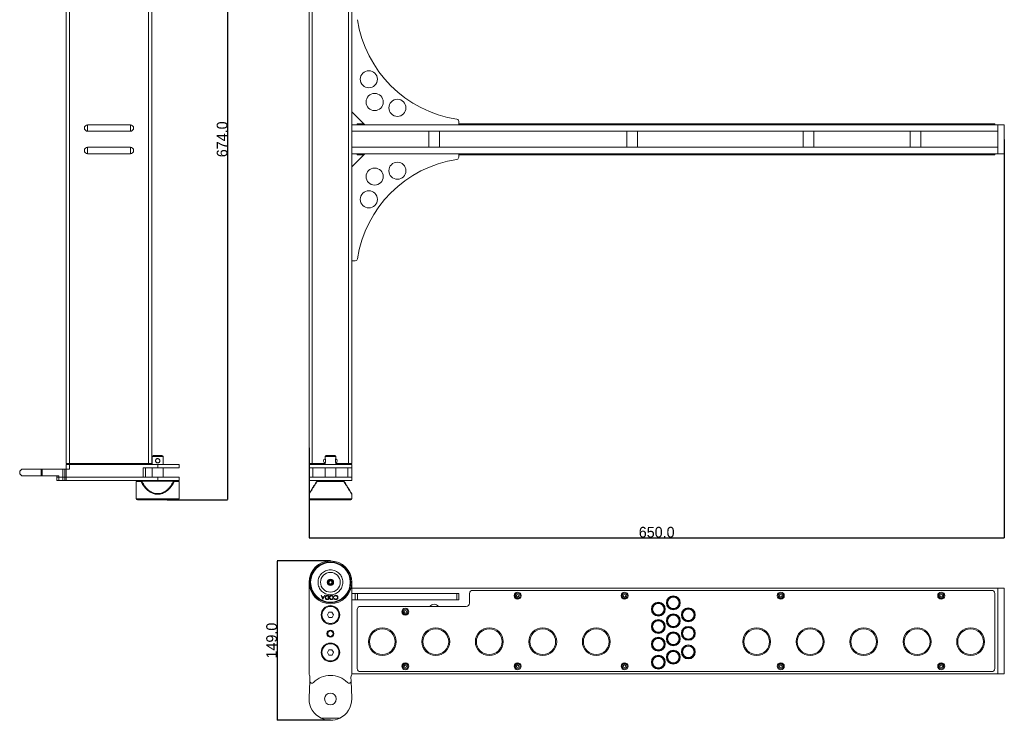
# Model space of a CAD drawing. Header units: inches. Extents: x 497 to 2274, y 202 to 1336.
# Tile 1 of 6: x 497 to 1418, y 202 to 857. Entities that reach past the tile are written whole.
import ezdxf

# ---------------------------------------------------------------- set-up
doc = ezdxf.new("R2010")
doc.units = ezdxf.units.IN
doc.header["$MEASUREMENT"] = 0
doc.header["$PDSIZE"] = -1
doc.dimstyles.get("Standard").update_dxf_attribs({"dimtxt": 0.18, "dimasz": 0.18, "dimexe": 0.18, "dimexo": 0.0625, "dimgap": 0.09, "dimtad": 0, "dimtih": 1, "dimtoh": 1, "dimdec": 4, "dimzin": 0, "dimdsep": 46, "dimtxsty": 'Standard', "dimcen": 0.09, "dimadec": 0, "dimazin": 0, "dimtfac": 1, "dimtdec": 4, "dimtofl": 0, "dimtmove": 0, "dimatfit": 3, "dimfxl": 0, "dimtolj": 1, "dimtzin": 0, "dimarcsym": 0})

# ---------------------------------------------------------------- blocks, each defined once
blk = doc.blocks.new('*D3')
at = {"color": 0, "lineweight": -2}
for p, q in [((621.27, 1081.82), (691.7, 1081.82)), ((691.66, 1081.69), (691.66, 407.95)), ((635.19, 407.82), (691.7, 407.82))]:
    blk.add_line(p, q, dxfattribs=at)
at = {"color": 0}
for points in [[(691.64, 1081.69), (691.68, 1081.69), (691.66, 1081.82)], [(691.64, 407.95), (691.68, 407.95), (691.66, 407.82)]]:
    blk.add_solid(points, dxfattribs=at)
at = {"layer": 'Defpoints', "color": 0}
for p in [(621.23, 1081.82), (635.15, 407.82), (691.66, 407.82)]:
    blk.add_point(p, dxfattribs=at)
at = {"color": 0, "insert": (686.6, 744.82), "char_height": 10, "attachment_point": 5, "rotation": 90}
blk.add_mtext('\\A1;674.0', dxfattribs=at)
blk = doc.blocks.new('*D4')
at = {"color": 0, "lineweight": -2}
for p, q in [((1417.83, 744.78), (1417.83, 372.38)), ((767.83, 456.34), (767.83, 372.38)), ((767.96, 372.41), (1417.7, 372.41))]:
    blk.add_line(p, q, dxfattribs=at)
at = {"color": 0}
for points in [[(767.96, 372.44), (767.96, 372.39), (767.83, 372.41)], [(1417.7, 372.44), (1417.7, 372.39), (1417.83, 372.41)]]:
    blk.add_solid(points, dxfattribs=at)
at = {"layer": 'Defpoints', "color": 0}
for p in [(1417.83, 744.82), (767.83, 456.38), (1417.83, 372.41)]:
    blk.add_point(p, dxfattribs=at)
at = {"color": 0, "insert": (1092.83, 377.47), "char_height": 10, "attachment_point": 5}
blk.add_mtext('\\A1;650.0', dxfattribs=at)
blk = doc.blocks.new('*D5')
at = {"color": 0, "lineweight": -2}
for p, q in [((787.79, 350.68), (737.93, 350.68)), ((737.97, 350.55), (737.97, 201.81)), ((787.79, 201.68), (737.93, 201.68))]:
    blk.add_line(p, q, dxfattribs=at)
at = {"color": 0}
for points in [[(737.95, 350.55), (737.99, 350.55), (737.97, 350.68)], [(737.95, 201.81), (737.99, 201.81), (737.97, 201.68)]]:
    blk.add_solid(points, dxfattribs=at)
at = {"layer": 'Defpoints', "color": 0}
for p in [(787.83, 350.68), (737.97, 201.68), (787.83, 201.68)]:
    blk.add_point(p, dxfattribs=at)
at = {"color": 0, "insert": (732.91, 276.18), "char_height": 10, "attachment_point": 5, "rotation": 90}
blk.add_mtext('\\A1;149.0', dxfattribs=at)

msp = doc.modelspace()

# ---------------------------------------------------------------- linework, layer by layer
at = {"linetype": 'Continuous', "lineweight": 15}
for p, q in [((540.81, 441.82), (540.81, 1047.82)), ((543.81, 441.82), (543.81, 1047.82)), ((617.81, 1047.82), (617.81, 441.82)), ((620.81, 441.82), (620.81, 1047.82)), ((767.83, 1047.82), (767.83, 441.82)), ((770.83, 441.82), (770.83, 1047.82)), ((804.83, 1047.82), (804.83, 441.82)), ((807.83, 1047.82), (807.83, 758.32)), ((820.14, 758.32), (807.83, 770.63)), ((560.81, 752.32), (560.81, 758.32)), ((600.81, 758.32), (560.81, 758.32)), ((600.81, 752.32), (600.81, 758.32)), ((807.83, 752.32), (807.83, 758.32)), ((1411.83, 758.32), (807.83, 758.32)), ((812.83, 758.32), (812.83, 759.32)), ((815.83, 759.32), (812.83, 759.32)), ((815.83, 758.32), (815.83, 759.32)), ((815.83, 759.32), (819.14, 759.32)), ((907.83, 761.59), (907.83, 758.32)), ((907.83, 759.32), (914.83, 759.32)), ((914.83, 759.32), (914.83, 758.32)), ((917.83, 759.32), (914.83, 759.32)), ((917.83, 759.32), (917.83, 758.32)), ((920.83, 759.32), (917.83, 759.32)), ((920.83, 759.32), (920.83, 758.32)), ((1405.83, 759.32), (920.83, 759.32)), ((1405.83, 758.32), (1405.83, 759.32)), ((1408.83, 759.32), (1405.83, 759.32)), ((1408.83, 758.32), (1408.83, 759.32)), ((1411.83, 758.32), (1417.83, 758.32)), ((1411.83, 731.32), (1411.83, 758.32)), ((1411.83, 752.32), (1411.83, 758.32)), ((1417.83, 731.32), (1417.83, 758.32)), ((600.81, 752.32), (560.81, 752.32)), ((1411.83, 752.32), (807.83, 752.32)), ((807.83, 752.32), (807.83, 737.32)), ((879.83, 752.32), (879.83, 737.32)), ((889.83, 737.32), (889.83, 752.32)), ((1064.83, 752.32), (1064.83, 737.32)), ((1074.83, 737.32), (1074.83, 752.32)), ((1229.83, 752.32), (1229.83, 737.32)), ((1239.83, 737.32), (1239.83, 752.32)), ((1329.83, 752.32), (1329.83, 737.32)), ((1339.83, 737.32), (1339.83, 752.32)), ((560.81, 737.32), (560.81, 731.32)), ((560.81, 737.32), (600.81, 737.32)), ((600.81, 737.32), (600.81, 731.32)), ((807.83, 737.32), (1411.83, 737.32)), ((807.83, 737.32), (807.83, 731.32)), ((1411.83, 731.32), (1411.83, 737.32)), ((560.81, 731.32), (600.81, 731.32)), ((807.83, 719.01), (820.14, 731.32)), ((807.83, 731.32), (1411.83, 731.32)), ((807.83, 731.32), (807.83, 441.82)), ((812.83, 731.32), (812.83, 730.32)), ((812.83, 730.32), (815.83, 730.32)), ((815.83, 730.32), (815.83, 731.32)), ((819.14, 730.32), (815.83, 730.32)), ((907.83, 731.32), (907.83, 728.05)), ((914.83, 730.32), (907.83, 730.32)), ((914.83, 731.32), (914.83, 730.32)), ((914.83, 730.32), (917.83, 730.32)), ((917.83, 731.32), (917.83, 730.32)), ((917.83, 730.32), (920.83, 730.32)), ((920.83, 731.32), (920.83, 730.32)), ((920.83, 730.32), (1405.83, 730.32)), ((1405.83, 731.32), (1405.83, 730.32)), ((1405.83, 730.32), (1408.83, 730.32)), ((1408.83, 731.32), (1408.83, 730.32)), ((1411.83, 731.32), (1417.83, 731.32)), ((811.1, 631.32), (807.83, 631.32)), ((622.31, 449.32), (621.31, 448.32)), ((621.31, 448.32), (621.31, 440.82)), ((626.31, 448.32), (621.31, 448.32)), ((622.31, 449.32), (626.31, 449.32)), ((626.31, 449.32), (630.31, 449.32)), ((631.31, 448.32), (626.31, 448.32)), ((631.31, 448.32), (630.31, 449.32)), ((631.31, 440.82), (631.31, 448.32)), ((783.83, 449.32), (782.83, 448.32)), ((782.83, 448.32), (782.83, 446.29)), ((792.83, 448.32), (782.83, 448.32)), ((782.83, 442.32), (782.83, 440.82)), ((783.83, 449.32), (791.83, 449.32)), ((792.83, 448.32), (791.83, 449.32)), ((792.83, 446.29), (792.83, 448.32)), ((792.83, 440.82), (792.83, 442.32)), ((497.31, 434.32), (497.31, 432.32)), ((517.31, 436.32), (499.31, 436.32)), ((518.18, 436.32), (517.31, 436.32)), ((517.31, 430.32), (517.31, 436.32)), ((518.18, 430.32), (518.18, 436.32)), ((537.68, 436.32), (518.18, 436.32)), ((537.68, 436.32), (537.68, 428.82)), ((539.5, 436.32), (537.68, 436.32)), ((539.5, 436.32), (539.5, 428.82)), ((540.63, 436.32), (539.5, 436.32)), ((540.63, 436.32), (540.63, 428.82)), ((543.81, 436.32), (540.63, 436.32)), ((543.81, 441.82), (540.81, 441.82)), ((540.81, 440.82), (540.81, 436.32)), ((543.81, 440.82), (540.81, 440.82)), ((541.31, 440.82), (541.31, 441.32)), ((544.31, 441.32), (541.31, 441.32)), ((617.81, 441.82), (543.81, 441.82)), ((543.81, 436.32), (543.81, 440.82)), ((626.31, 440.82), (543.81, 440.82)), ((544.31, 440.82), (544.31, 441.32)), ((617.31, 441.32), (544.31, 441.32)), ((556.81, 441.82), (556.81, 441.32)), ((564.81, 441.32), (564.81, 441.82)), ((591.81, 441.82), (591.81, 441.32)), ((599.81, 441.32), (599.81, 441.82)), ((612.81, 437.82), (626.31, 437.82)), ((612.81, 428.82), (612.81, 437.82)), ((614.81, 428.82), (614.81, 437.82)), ((617.31, 440.82), (617.31, 441.32)), ((620.31, 441.32), (617.31, 441.32)), ((620.81, 441.82), (617.81, 441.82)), ((620.31, 441.32), (620.31, 440.82)), ((621.31, 437.82), (621.31, 428.82)), ((626.31, 437.82), (626.31, 440.82)), ((646.31, 440.82), (626.31, 440.82)), ((626.31, 437.82), (646.31, 437.82)), ((631.31, 428.82), (631.31, 437.82)), ((646.31, 437.82), (646.31, 440.82)), ((770.83, 441.82), (767.83, 441.82)), ((767.83, 437.82), (767.83, 440.82)), ((807.83, 440.82), (767.83, 440.82)), ((767.83, 437.82), (807.83, 437.82)), ((767.83, 428.82), (767.83, 437.82)), ((768.33, 440.82), (768.33, 441.32)), ((771.33, 441.32), (768.33, 441.32)), ((782.83, 441.82), (770.83, 441.82)), ((771.33, 441.32), (771.33, 440.82)), ((782.83, 441.32), (771.33, 441.32)), ((771.43, 428.82), (771.43, 437.82)), ((782.83, 437.82), (782.83, 428.82)), ((804.83, 441.82), (792.83, 441.82)), ((804.33, 441.32), (792.83, 441.32)), ((792.83, 428.82), (792.83, 437.82)), ((804.23, 437.82), (804.23, 428.82)), ((804.33, 440.82), (804.33, 441.32)), ((807.33, 441.32), (804.33, 441.32)), ((807.83, 441.82), (804.83, 441.82)), ((807.33, 440.82), (807.33, 441.32)), ((807.83, 437.82), (807.83, 440.82)), ((807.83, 437.82), (807.83, 428.82)), ((499.31, 430.32), (517.31, 430.32)), ((517.31, 430.32), (518.18, 430.32)), ((534.04, 430.32), (518.18, 430.32)), ((531.95, 430.32), (531.95, 428.82)), ((531.95, 428.82), (531.95, 425.82)), ((531.95, 428.82), (534.04, 428.82)), ((531.95, 425.82), (534.04, 425.82)), ((534.04, 428.82), (534.04, 430.32)), ((534.04, 425.82), (534.04, 428.82)), ((534.04, 428.82), (537.68, 428.82)), ((537.68, 425.82), (534.04, 425.82)), ((537.68, 425.82), (537.68, 428.82)), ((537.68, 428.82), (539.5, 428.82)), ((539.5, 425.82), (537.68, 425.82)), ((539.5, 428.82), (539.5, 425.82)), ((540.63, 428.82), (539.5, 428.82)), ((539.5, 425.82), (540.63, 425.82)), ((540.63, 428.82), (540.63, 425.82)), ((540.63, 428.82), (626.31, 428.82)), ((540.63, 428.82), (612.81, 428.82)), ((540.63, 425.82), (626.31, 425.82)), ((606.31, 424.82), (606.31, 408.82)), ((610.75, 424.82), (606.31, 424.82)), ((611.19, 425.52), (611.53, 425.33)), ((611.53, 425.33), (641.1, 425.33)), ((626.31, 428.82), (626.31, 425.82)), ((626.31, 428.82), (646.31, 428.82)), ((626.31, 425.82), (646.31, 425.82)), ((641.1, 425.33), (641.44, 425.52)), ((646.31, 424.82), (641.87, 424.82)), ((646.31, 425.82), (646.31, 428.82)), ((646.31, 408.82), (646.31, 424.82)), ((767.83, 428.82), (767.83, 425.82)), ((767.83, 428.82), (807.83, 428.82)), ((767.83, 425.82), (807.83, 425.82)), ((775.04, 425.33), (775.18, 425.52)), ((800.39, 424.82), (775.27, 424.82)), ((800.48, 425.52), (800.62, 425.33)), ((807.83, 425.82), (807.83, 428.82)), ((606.31, 408.82), (646.31, 408.82)), ((607.31, 407.82), (645.31, 407.82)), ((607.81, 407.82), (644.81, 407.82)), ((767.83, 413.04), (767.83, 408.82)), ((767.83, 408.82), (807.83, 408.82)), ((769.33, 407.82), (802.06, 407.82)), ((802.06, 407.82), (806.33, 407.82)), ((807.83, 408.82), (807.83, 413.04)), ((775.21, 346.17), (775.09, 346.09)), ((775.27, 346.25), (775.22, 346.16)), ((800.39, 346.25), (800.44, 346.16)), ((800.56, 346.09), (800.45, 346.17)), ((767.83, 245), (767.83, 330.68)), ((807.83, 330.61), (807.83, 245)), ((807.83, 325.18), (1411.83, 325.18)), ((920.83, 323.18), (1405.83, 323.18)), ((1411.83, 325.18), (1417.83, 325.18)), ((1411.83, 245.18), (1411.83, 325.18)), ((1417.83, 245.18), (1417.83, 325.18)), ((779.01, 318.31), (779.41, 318.31)), ((780.73, 314.63), (779.01, 318.31)), ((779.41, 318.31), (779.98, 317.1)), ((779.98, 317.1), (781.57, 317.1)), ((781.4, 316.75), (780.15, 316.75)), ((780.15, 316.75), (780.77, 315.41)), ((780.82, 314.63), (780.73, 314.63)), ((780.77, 315.41), (781.4, 316.75)), ((782.55, 318.31), (780.82, 314.63)), ((781.57, 317.1), (782.14, 318.31)), ((782.14, 318.31), (782.55, 318.31)), ((784.86, 318.32), (786.03, 318.32)), ((785.68, 317.97), (785.25, 317.97)), ((786.03, 314.64), (785.27, 314.64)), ((785.42, 315), (785.68, 315)), ((785.68, 315), (785.68, 317.97)), ((786.03, 318.32), (786.03, 314.64)), ((791.54, 317.48), (791.24, 317.7)), ((791.24, 315.34), (791.54, 315.56)), ((811.1, 320.18), (807.83, 320.18)), ((811.1, 314.18), (807.83, 314.18)), ((811.1, 314.18), (811.1, 320.18)), ((813.07, 320.18), (811.1, 320.18)), ((813.07, 314.18), (811.1, 314.18)), ((813.07, 320.18), (813.07, 314.18)), ((906.13, 320.18), (813.07, 320.18)), ((906.13, 314.18), (813.07, 314.18)), ((906.13, 314.18), (906.13, 320.18)), ((907.83, 320.18), (906.13, 320.18)), ((907.83, 314.18), (906.13, 314.18)), ((907.83, 314.18), (907.83, 320.18)), ((917.83, 320.18), (917.83, 311.18)), ((1408.83, 320.18), (1408.83, 250.18)), ((812.83, 250.18), (812.83, 305.18)), ((914.83, 308.18), (815.83, 308.18)), ((786.35, 302.66), (784.94, 300.14)), ((784.94, 300.14), (786.43, 297.66)), ((789.23, 302.71), (786.35, 302.66)), ((786.43, 297.66), (789.31, 297.71)), ((790.71, 300.23), (789.23, 302.71)), ((789.31, 297.71), (790.71, 300.23)), ((786.35, 267.66), (784.94, 265.14)), ((789.23, 267.71), (786.35, 267.66)), ((790.71, 265.23), (789.23, 267.71)), ((784.94, 265.14), (786.43, 262.66)), ((786.43, 262.66), (789.31, 262.71)), ((789.31, 262.71), (790.71, 265.23)), ((768.69, 242.05), (768.53, 238.41)), ((807.12, 238.41), (806.96, 242.05)), ((1411.83, 245.18), (807.83, 245.18)), ((1405.83, 247.18), (815.83, 247.18)), ((1411.83, 245.18), (1417.83, 245.18)), ((768.53, 238.41), (767.85, 222.55)), ((807.81, 222.55), (807.12, 238.41)), ((767.83, 221.68), (767.83, 222.55)), ((767.83, 222.55), (767.85, 222.55)), ((807.81, 222.55), (807.83, 222.55)), ((807.83, 222.55), (807.83, 221.68)), ((796.55, 203.68), (779.11, 203.68))]:
    msp.add_line(p, q, dxfattribs=at)
at = {"linetype": 'Continuous', "lineweight": 15, "flags": 128}
for points in [[(499.31, 436.32), (498.45, 435.45), (497.82, 434.83), (497.44, 434.45), (497.31, 434.32)], [(497.31, 432.32), (497.44, 432.19), (497.82, 431.81), (498.45, 431.19), (499.31, 430.32)]]:
    msp.add_lwpolyline(points, dxfattribs=at)
at = {"linetype": 'Continuous', "lineweight": 15}
for centre, radius in [((823.7, 800.94), 8), ((829.17, 779.66), 8), ((850.45, 774.19), 8), ((850.45, 715.44), 8), ((829.17, 709.98), 8), ((823.7, 688.69), 8), ((787.83, 330.68), 20), ((787.83, 330.68), 18.5), ((787.83, 330.68), 9.24), ((787.83, 330.68), 3), ((787.83, 330.68), 2.25), ((787.83, 330.68), 1.9), ((787.83, 330.68), 1.4), ((962.83, 318.18), 3.3), ((962.83, 318.18), 2.35), ((962.83, 318.18), 2.3), ((962.83, 318.18), 1.25), ((1062.83, 318.18), 3.3), ((1062.83, 318.18), 2.35), ((1062.83, 318.18), 2.3), ((1062.83, 318.18), 1.25), ((1108.39, 311.46), 6.5), ((1108.39, 311.46), 5.85), ((1108.39, 311.46), 5.35), ((1208.83, 318.18), 3.3), ((1208.83, 318.18), 2.35), ((1208.83, 318.18), 2.3), ((1208.83, 318.18), 1.25), ((1358.83, 318.18), 3.3), ((1358.83, 318.18), 2.35), ((1358.83, 318.18), 2.3), ((1358.83, 318.18), 1.25), ((787.83, 300.18), 8.68), ((787.83, 300.18), 8), ((857.83, 303.18), 3.3), ((857.83, 303.18), 2.35), ((857.83, 303.18), 2.3), ((857.83, 303.18), 1.25), ((1094.39, 305.59), 6.5), ((1094.39, 305.59), 5.85), ((1094.39, 305.59), 5.35), ((1122.39, 300.33), 6.5), ((1122.39, 300.33), 5.85), ((1122.39, 300.33), 5.35), ((1094.39, 289.31), 6.5), ((1094.39, 289.31), 5.85), ((1094.39, 289.31), 5.35), ((1108.39, 294.67), 6.5), ((1108.39, 294.67), 5.85), ((1108.39, 294.67), 5.35), ((787.83, 282.68), 3.25), ((787.83, 282.68), 3), ((836.33, 275.18), 13), ((836.33, 275.18), 12.04), ((886.33, 275.18), 13), ((886.33, 275.18), 12.04), ((936.33, 275.18), 13), ((936.33, 275.18), 12.04), ((986.33, 275.18), 13), ((986.33, 275.18), 12.04), ((1036.33, 275.18), 13), ((1036.33, 275.18), 12.04), ((1122.39, 282.97), 6.5), ((1122.39, 282.97), 5.85), ((1122.39, 282.97), 5.35), ((1186.33, 275.18), 13), ((1186.33, 275.18), 12.04), ((1236.33, 275.18), 13), ((1236.33, 275.18), 12.04), ((1286.33, 275.18), 13), ((1286.33, 275.18), 12.04), ((1336.33, 275.18), 13), ((1336.33, 275.18), 12.04), ((1386.33, 275.18), 13), ((1386.33, 275.18), 12.04), ((787.83, 282.68), 2.5), ((1094.39, 272.83), 6.5), ((1094.39, 272.83), 5.85), ((1094.39, 272.83), 5.35), ((1108.39, 277.78), 6.5), ((1108.39, 277.78), 5.85), ((1108.39, 277.78), 5.35), ((787.83, 265.18), 8.68), ((787.83, 265.18), 8), ((1108.39, 260.77), 6.5), ((1122.39, 265.6), 6.5), ((1122.39, 265.6), 5.85), ((1122.39, 265.6), 5.35), ((1094.39, 256.11), 6.5), ((1094.39, 256.11), 5.85), ((1094.39, 256.11), 5.35), ((1108.39, 260.77), 5.85), ((1108.39, 260.77), 5.35), ((857.83, 252.18), 3.3), ((857.83, 252.18), 2.35), ((857.83, 252.18), 2.3), ((857.83, 252.18), 1.25), ((962.83, 252.18), 3.3), ((962.83, 252.18), 2.35), ((962.83, 252.18), 2.3), ((962.83, 252.18), 1.25), ((1062.83, 252.18), 3.3), ((1062.83, 252.18), 2.35), ((1062.83, 252.18), 2.3), ((1062.83, 252.18), 1.25), ((1208.83, 252.18), 3.3), ((1208.83, 252.18), 2.35), ((1208.83, 252.18), 2.3), ((1208.83, 252.18), 1.25), ((1358.83, 252.18), 3.3), ((1358.83, 252.18), 2.35), ((1358.83, 252.18), 2.3), ((1358.83, 252.18), 1.25), ((787.83, 221.68), 5.5)]:
    msp.add_circle(centre, radius, dxfattribs=at)
for centre, radius, start, end in [((922.94, 873.43), 111.14, 188.69861, 261.30139), ((560.81, 755.32), 3, 90, 270), ((600.81, 755.32), 3, 270, 90), ((905.83, 761.59), 2, 360, 81.30139), ((560.81, 734.32), 3, 90, 270), ((600.81, 734.32), 3, 270, 90), ((905.83, 728.05), 2, 278.69861, 360), ((922.94, 616.21), 111.14, 98.69861, 171.30139), ((811.1, 633.32), 2, 270, 351.30139), ((626.31, 444.32), 2, 140.35835, 249.78176), ((783.4, 444.32), 2, 105.6147, 180), ((783.4, 444.32), 2, 180, 254.3992), ((792.14, 444.32), 2, 288.68785, 70.82011), ((607.31, 424.82), 1, 90, 180), ((645.31, 424.82), 1, 0, 90), ((607.31, 408.82), 1, 180, 270), ((645.31, 408.82), 1, 270, 0), ((768.83, 408.82), 1, 180, 270), ((806.83, 408.82), 1, 270, 0), ((920.83, 320.18), 3, 90, 180), ((1405.83, 320.18), 3, 0, 90), ((815.83, 305.18), 3, 90, 180), ((884.83, 305.18), 5, 36.8699, 143.1301), ((914.83, 311.18), 3, 270, 0), ((815.83, 250.18), 3, 180, 270), ((1405.83, 250.18), 3, 270, 0), ((769.83, 245), 2, 180, 214.25149), ((765.7, 242.18), 3, 357.51763, 34.25149), ((787.83, 221.68), 22, 43.89199, 136.10801), ((809.96, 242.18), 3, 145.74851, 182.48237), ((805.83, 245), 2, 325.74851, 0), ((770.53, 238.32), 2, 177.51763, 316.10801), ((805.12, 238.32), 2, 223.89199, 2.48237), ((787.83, 221.68), 20, 180, 244.15807), ((787.83, 221.68), 20, 295.84193, 0), ((787.83, 221.68), 20, 244.15807, 295.84193)]:
    msp.add_arc(centre, radius, start, end, dxfattribs=at)
for points, knots in [([(626.31, 442.32), (626.1, 442.34), (625.67, 442.38), (625.09, 442.7), (624.63, 443.17), (624.34, 443.8), (624.28, 444.47), (624.44, 445.1), (624.77, 445.65), (625.28, 446.08), (625.93, 446.32), (626.6, 446.33), (627.22, 446.14), (627.75, 445.76), (628.14, 445.22), (628.34, 444.56), (628.3, 443.9), (628.07, 443.3), (627.66, 442.79), (627.08, 442.43), (626.6, 442.32), (626.34, 442.32), (626.31, 442.32)], [0, 0, 0, 0, 0.0508878, 0.1016896, 0.1546801, 0.2099894, 0.2627552, 0.3118772, 0.3620325, 0.41606, 0.4711147, 0.5228953, 0.5723726, 0.6233897, 0.6777689, 0.7326224, 0.7835241, 0.8324488, 0.8841906, 0.9392776, 0.9932464, 1, 1, 1, 1]), ([(782.84, 446.29), (782.84, 446.3), (782.83, 446.32), (782.9, 446.13), (783.03, 445.77), (783.17, 445.22), (783.26, 444.56), (783.24, 443.9), (783.14, 443.3), (783, 442.79), (782.87, 442.43), (782.83, 442.32), (782.83, 442.32), (782.83, 442.32)], [0, 0, 0, 0, 0.045872, 0.144819, 0.246844, 0.355593, 0.465291, 0.567085, 0.664926, 0.768401, 0.878566, 0.986494, 1, 1, 1, 1]), ([(792.83, 442.32), (792.82, 442.34), (792.8, 442.38), (792.69, 442.7), (792.54, 443.17), (792.42, 443.8), (792.4, 444.47), (792.47, 445.1), (792.59, 445.65), (792.73, 446.07), (792.82, 446.31), (792.82, 446.3), (792.82, 446.29)], [0, 0, 0, 0, 0.101784, 0.203404, 0.309388, 0.42002, 0.525559, 0.623809, 0.724128, 0.832192, 0.94231, 1, 1, 1, 1]), ([(611.19, 425.52), (611.09, 425.41), (610.9, 425.2), (610.8, 424.95), (610.75, 424.82)], [0, 0, 0, 0, 0.4994423, 1, 1, 1, 1]), ([(626.31, 413.04), (625.58, 413.08), (624.08, 413.16), (621.87, 413.77), (619.69, 414.75), (617.61, 416.13), (615.62, 417.86), (613.82, 419.9), (612.15, 422.24), (611.23, 423.93), (610.75, 424.82)], [0, 0, 0, 0, 0.0999372, 0.2032223, 0.3139333, 0.4340382, 0.5611098, 0.7012458, 0.8433273, 1, 1, 1, 1]), ([(611.53, 425.82), (611.46, 425.81), (611.34, 425.78), (611.24, 425.6), (611.19, 425.52)], [0, 0, 0, 0, 0.500858, 1, 1, 1, 1]), ([(641.1, 425.33), (640.65, 424.46), (639.78, 422.78), (638.2, 420.44), (636.48, 418.39), (634.6, 416.65), (632.61, 415.28), (630.55, 414.29), (628.44, 413.69), (626.31, 413.49), (624.19, 413.69), (622.08, 414.29), (620.01, 415.28), (618.02, 416.65), (616.15, 418.39), (614.42, 420.44), (612.84, 422.78), (611.98, 424.46), (611.53, 425.33)], [0, 0, 0, 0, 0.0779832, 0.1510974, 0.2208321, 0.2852681, 0.3447454, 0.3999633, 0.4507778, 0.5000005, 0.5492105, 0.6000364, 0.6552425, 0.7147317, 0.7791558, 0.8489033, 0.9220096, 1, 1, 1, 1]), ([(641.87, 424.82), (641.39, 423.93), (640.48, 422.24), (638.81, 419.9), (637, 417.86), (635.02, 416.13), (632.93, 414.75), (630.76, 413.77), (628.54, 413.16), (627.05, 413.08), (626.31, 413.04)], [0, 0, 0, 0, 0.156671, 0.298755, 0.438888, 0.565962, 0.686065, 0.796775, 0.90006, 1, 1, 1, 1]), ([(641.44, 425.52), (641.39, 425.6), (641.29, 425.78), (641.16, 425.81), (641.1, 425.82)], [0, 0, 0, 0, 0.499142, 1, 1, 1, 1]), ([(645.31, 425.82), (645.26, 425.82), (645.14, 425.82), (644.25, 425.82), (642.94, 425.82), (641.7, 425.82), (641.1, 425.82)], [0, 0, 0, 0, 0.259378, 0.514802, 0.762668, 1, 1, 1, 1]), ([(641.87, 424.82), (641.83, 424.95), (641.73, 425.2), (641.53, 425.41), (641.44, 425.52)], [0, 0, 0, 0, 0.500595, 1, 1, 1, 1]), ([(775.27, 424.82), (774.71, 423.93), (773.64, 422.24), (772.16, 419.9), (770.87, 417.86), (769.78, 416.13), (768.91, 414.75), (768.29, 413.77), (767.9, 413.16), (767.85, 413.08), (767.83, 413.04)], [0, 0, 0, 0, 0.156671, 0.298755, 0.438888, 0.565962, 0.686065, 0.796775, 0.90006, 1, 1, 1, 1]), ([(775.04, 425.33), (774.52, 424.46), (773.5, 422.78), (772.1, 420.44), (770.87, 418.39), (769.83, 416.65), (769, 415.27), (768.41, 414.29), (768.04, 413.67), (767.99, 413.59), (767.97, 413.56)], [0, 0, 0, 0, 0.155966, 0.302194, 0.441664, 0.570536, 0.68949, 0.799926, 0.901555, 1, 1, 1, 1]), ([(775.27, 424.82), (775.23, 424.95), (775.14, 425.2), (775.17, 425.41), (775.18, 425.52)], [0, 0, 0, 0, 0.500595, 1, 1, 1, 1]), ([(775.18, 425.52), (775.28, 425.6), (775.5, 425.78), (775.76, 425.81), (775.89, 425.82)], [0, 0, 0, 0, 0.499142, 1, 1, 1, 1]), ([(799.76, 425.82), (798.94, 425.82), (797.25, 425.82), (794.33, 425.82), (791.16, 425.82), (787.83, 425.82), (784.5, 425.82), (781.32, 425.82), (778.4, 425.82), (776.72, 425.82), (775.89, 425.82)], [0, 0, 0, 0, 0.118666, 0.242599, 0.370312, 0.499999, 0.629688, 0.757401, 0.881334, 1, 1, 1, 1]), ([(799.76, 425.82), (799.9, 425.81), (800.16, 425.78), (800.37, 425.6), (800.48, 425.52)], [0, 0, 0, 0, 0.500858, 1, 1, 1, 1]), ([(800.39, 424.82), (800.43, 424.95), (800.52, 425.2), (800.49, 425.41), (800.48, 425.52)], [0, 0, 0, 0, 0.500595, 1, 1, 1, 1]), ([(807.83, 413.04), (807.8, 413.08), (807.76, 413.16), (807.37, 413.77), (806.75, 414.75), (805.88, 416.13), (804.78, 417.86), (803.49, 419.9), (802.02, 422.24), (800.95, 423.93), (800.39, 424.82)], [0, 0, 0, 0, 0.099937, 0.203224, 0.313933, 0.434038, 0.561111, 0.701245, 0.843328, 1, 1, 1, 1]), ([(807.69, 413.56), (807.66, 413.59), (807.62, 413.67), (807.25, 414.29), (806.66, 415.27), (805.83, 416.65), (804.79, 418.39), (803.55, 420.44), (802.15, 422.78), (801.14, 424.46), (800.62, 425.33)], [0, 0, 0, 0, 0.09842, 0.200074, 0.310486, 0.429464, 0.558311, 0.697806, 0.844019, 1, 1, 1, 1]), ([(767.97, 413.56), (767.93, 413.48), (767.85, 413.31), (767.83, 413.13), (767.83, 413.04)], [0, 0, 0, 0, 0.499992, 1, 1, 1, 1]), ([(768.83, 407.82), (768.89, 407.82), (769.02, 407.82), (770.07, 407.82), (771.83, 407.82), (774.3, 407.82), (776.84, 407.82), (779.07, 407.82), (781.36, 407.82), (784.28, 407.82), (787.83, 407.82), (791.37, 407.82), (794.92, 407.82), (798.32, 407.82), (801.36, 407.82), (803.42, 407.82), (804.73, 407.82), (805.76, 407.82), (806.64, 407.82), (806.77, 407.82), (806.83, 407.82)], [0, 0, 0, 0, 0.058249, 0.119986, 0.18429, 0.249959, 0.315628, 0.347817, 0.380014, 0.441752, 0.5, 0.558248, 0.619986, 0.68429, 0.749958, 0.815627, 0.847817, 0.880014, 0.941751, 1, 1, 1, 1]), ([(807.83, 413.04), (807.82, 413.13), (807.81, 413.31), (807.73, 413.48), (807.69, 413.56)], [0, 0, 0, 0, 0.500019, 1, 1, 1, 1]), ([(806.83, 330.68), (806.77, 329.53), (806.64, 327.14), (805.58, 323.6), (803.83, 320.19), (801.36, 317.15), (798.82, 315.09), (796.58, 313.79), (794.3, 312.74), (791.37, 311.9), (787.83, 311.58), (784.28, 311.9), (780.74, 312.92), (777.34, 314.69), (774.3, 317.15), (772.23, 319.7), (770.93, 321.93), (769.89, 324.21), (769.05, 327.14), (768.72, 330.68), (769.05, 334.23), (770.07, 337.77), (771.83, 341.18), (774.3, 344.22), (776.84, 346.28), (779.07, 347.58), (781.36, 348.62), (784.28, 349.47), (787.83, 349.79), (791.37, 349.47), (794.92, 348.45), (798.32, 346.68), (801.36, 344.22), (803.42, 341.67), (804.73, 339.44), (805.76, 337.16), (806.64, 334.23), (806.77, 331.84), (806.83, 330.68)], [0, 0, 0, 0, 0.029124, 0.059993, 0.092145, 0.124979, 0.157814, 0.173908, 0.190007, 0.220876, 0.25, 0.279124, 0.309993, 0.342145, 0.374979, 0.407814, 0.423908, 0.440007, 0.470875, 0.5, 0.529124, 0.559993, 0.592145, 0.624979, 0.657814, 0.673908, 0.690007, 0.720876, 0.75, 0.779124, 0.809993, 0.842145, 0.874979, 0.907814, 0.923908, 0.940007, 0.970876, 1, 1, 1, 1]), ([(796.78, 338.11), (797.2, 337.54), (798.07, 336.37), (798.96, 334.29), (799.47, 332), (799.49, 329.6), (799.02, 327.25), (798.11, 325.09), (796.84, 323.23), (795.3, 321.69), (793.5, 320.45), (791.44, 319.55), (789.14, 319.05), (786.75, 319.02), (784.4, 319.49), (782.23, 320.4), (780.37, 321.67), (778.83, 323.22), (777.6, 325.01), (776.69, 327.08), (776.19, 329.37), (776.17, 331.77), (776.63, 334.12), (777.55, 336.28), (778.82, 338.14), (780.36, 339.68), (782.16, 340.92), (784.22, 341.82), (786.52, 342.32), (788.91, 342.35), (791.26, 341.88), (793.42, 340.96), (795.3, 339.71), (796.29, 338.63), (796.78, 338.11)], [0, 0, 0, 0, 0.029129, 0.060003, 0.092161, 0.125001, 0.15784, 0.189997, 0.220871, 0.25, 0.279129, 0.310003, 0.34216, 0.375, 0.40784, 0.439997, 0.470872, 0.5, 0.529129, 0.560003, 0.592161, 0.625, 0.65784, 0.689998, 0.720871, 0.75, 0.779129, 0.810003, 0.84216, 0.875, 0.90784, 0.939997, 0.970871, 1, 1, 1, 1]), ([(806.92, 335.91), (807.03, 335.56), (807.28, 334.77), (807.4, 333.88), (807.47, 333.39)], [0, 0, 0, 0, 0.447568, 1, 1, 1, 1]), ([(782.93, 316.53), (782.96, 316.81), (783.01, 317.37), (783.51, 318.02), (784.2, 318.3), (784.64, 318.31), (784.86, 318.32)], [0, 0, 0, 0, 0.280001, 0.559064, 0.778821, 1, 1, 1, 1]), ([(784.07, 314.77), (783.88, 314.86), (783.5, 315.04), (783.03, 315.66), (782.97, 316.2), (782.93, 316.53)], [0, 0, 0, 0, 0.28047, 0.560898, 1, 1, 1, 1]), ([(784.19, 317.88), (784.04, 317.81), (783.75, 317.68), (783.37, 317.21), (783.33, 316.79), (783.3, 316.53)], [0, 0, 0, 0, 0.280492, 0.560925, 1, 1, 1, 1]), ([(783.3, 316.53), (783.31, 316.36), (783.34, 316.01), (783.57, 315.57), (783.89, 315.25), (784.15, 315.15), (784.28, 315.1)], [0, 0, 0, 0, 0.280218, 0.559851, 0.779869, 1, 1, 1, 1]), ([(785.27, 314.64), (785.04, 314.64), (784.63, 314.64), (784.24, 314.73), (784.07, 314.77)], [0, 0, 0, 0, 0.560425, 1, 1, 1, 1]), ([(785.25, 317.97), (785.05, 317.97), (784.7, 317.97), (784.35, 317.91), (784.19, 317.88)], [0, 0, 0, 0, 0.560412, 1, 1, 1, 1]), ([(784.28, 315.1), (784.49, 315.07), (784.87, 315), (785.25, 315), (785.42, 315)], [0, 0, 0, 0, 0.559532, 1, 1, 1, 1]), ([(786.78, 316.49), (786.81, 316.77), (786.88, 317.34), (787.4, 317.98), (788.04, 318.36), (788.48, 318.4), (788.71, 318.42)], [0, 0, 0, 0, 0.2795691, 0.5592796, 0.7795718, 1, 1, 1, 1]), ([(788.74, 314.56), (788.45, 314.59), (787.87, 314.65), (787.23, 315.17), (786.84, 315.81), (786.8, 316.26), (786.78, 316.49)], [0, 0, 0, 0, 0.279798, 0.55937, 0.779579, 1, 1, 1, 1]), ([(788.72, 318.06), (788.49, 318.04), (788.03, 317.98), (787.5, 317.56), (787.21, 317.03), (787.17, 316.67), (787.16, 316.49)], [0, 0, 0, 0, 0.279616, 0.559119, 0.779493, 1, 1, 1, 1]), ([(787.16, 316.49), (787.18, 316.26), (787.24, 315.79), (787.66, 315.28), (788.18, 314.97), (788.54, 314.94), (788.72, 314.92)], [0, 0, 0, 0, 0.279734, 0.559129, 0.779661, 1, 1, 1, 1]), ([(788.71, 318.42), (788.99, 318.39), (789.56, 318.33), (790.2, 317.81), (790.59, 317.18), (790.63, 316.73), (790.65, 316.51)], [0, 0, 0, 0, 0.279661, 0.559331, 0.779599, 1, 1, 1, 1]), ([(790.27, 316.51), (790.24, 316.74), (790.19, 317.19), (789.77, 317.7), (789.26, 318.02), (788.9, 318.05), (788.72, 318.06)], [0, 0, 0, 0, 0.279645, 0.559312, 0.779569, 1, 1, 1, 1]), ([(788.72, 314.92), (788.95, 314.95), (789.41, 315.01), (789.93, 315.44), (790.22, 315.96), (790.25, 316.32), (790.27, 316.51)], [0, 0, 0, 0, 0.279469, 0.559116, 0.779484, 1, 1, 1, 1]), ([(790.65, 316.51), (790.62, 316.22), (790.55, 315.65), (790.05, 315.01), (789.41, 314.62), (788.96, 314.58), (788.74, 314.56)], [0, 0, 0, 0, 0.279672, 0.559267, 0.779666, 1, 1, 1, 1]), ([(791.24, 317.7), (791.36, 317.82), (791.59, 318.07), (792.14, 318.37), (792.58, 318.41), (792.85, 318.43)], [0, 0, 0, 0, 0.280253, 0.56061, 1, 1, 1, 1]), ([(792.86, 314.57), (792.5, 314.6), (791.87, 314.67), (791.43, 315.14), (791.24, 315.34)], [0, 0, 0, 0, 0.55953, 1, 1, 1, 1]), ([(792.83, 318.08), (792.55, 318.05), (792.05, 317.99), (791.69, 317.63), (791.54, 317.48)], [0, 0, 0, 0, 0.558795, 1, 1, 1, 1]), ([(791.54, 315.56), (791.74, 315.36), (792.11, 314.99), (792.62, 314.95), (792.85, 314.93)], [0, 0, 0, 0, 0.558583, 1, 1, 1, 1]), ([(794.45, 316.51), (794.43, 316.75), (794.37, 317.22), (793.93, 317.74), (793.39, 318.04), (793.01, 318.07), (792.83, 318.08)], [0, 0, 0, 0, 0.279581, 0.55909, 0.779355, 1, 1, 1, 1]), ([(792.85, 318.43), (793.18, 318.4), (793.76, 318.35), (794.19, 317.96), (794.37, 317.79)], [0, 0, 0, 0, 0.5598172, 1, 1, 1, 1]), ([(792.85, 314.93), (793.09, 314.96), (793.55, 315.01), (794.09, 315.42), (794.41, 315.95), (794.44, 316.32), (794.45, 316.51)], [0, 0, 0, 0, 0.279781, 0.559385, 0.779588, 1, 1, 1, 1]), ([(794.84, 316.48), (794.81, 316.19), (794.74, 315.61), (794.19, 314.98), (793.54, 314.62), (793.08, 314.58), (792.86, 314.57)], [0, 0, 0, 0, 0.279476, 0.559087, 0.779362, 1, 1, 1, 1]), ([(794.37, 317.79), (794.53, 317.56), (794.8, 317.17), (794.83, 316.69), (794.84, 316.48)], [0, 0, 0, 0, 0.559056, 1, 1, 1, 1])]:
    msp.add_open_spline(points, degree=3, knots=knots, dxfattribs=at)

# ---------------------------------------------------------------- dimensions: what is measured, and where the dimension line sits
for base, p1, p2, picture, middle in [((691.66, 407.82), (621.23, 1081.82), (635.15, 407.82), '*D3', (686.6, 744.82)), ((737.97, 201.68), (787.83, 350.68), (787.83, 201.68), '*D5', (732.91, 276.18))]:
    dim = msp.add_linear_dim(base=base, p1=p1, p2=p2, angle=90, dimstyle='Standard', override={"dimtxt": 10, "dimasz": 0.13, "dimexe": 0.03937, "dimexo": 0.03937, "dimgap": 0.06, "dimtad": 1, "dimtih": 0, "dimdec": 1, "dimadec": 2, "dimtdec": 1})
    dim.commit()
    dim.dimension.update_dxf_attribs({"geometry": picture, "text_midpoint": middle})
dim = msp.add_linear_dim(base=(1417.83, 372.41), p1=(767.83, 456.38), p2=(1417.83, 744.82), dimstyle='Standard', override={"dimtxt": 10, "dimasz": 0.13, "dimexe": 0.03937, "dimexo": 0.03937, "dimgap": 0.06, "dimtad": 1, "dimtih": 0, "dimdec": 1, "dimadec": 2, "dimtdec": 1})
dim.commit()
dim.dimension.update_dxf_attribs({"geometry": '*D4', "text_midpoint": (1092.83, 377.47)})

doc.saveas('drawing.dxf')
